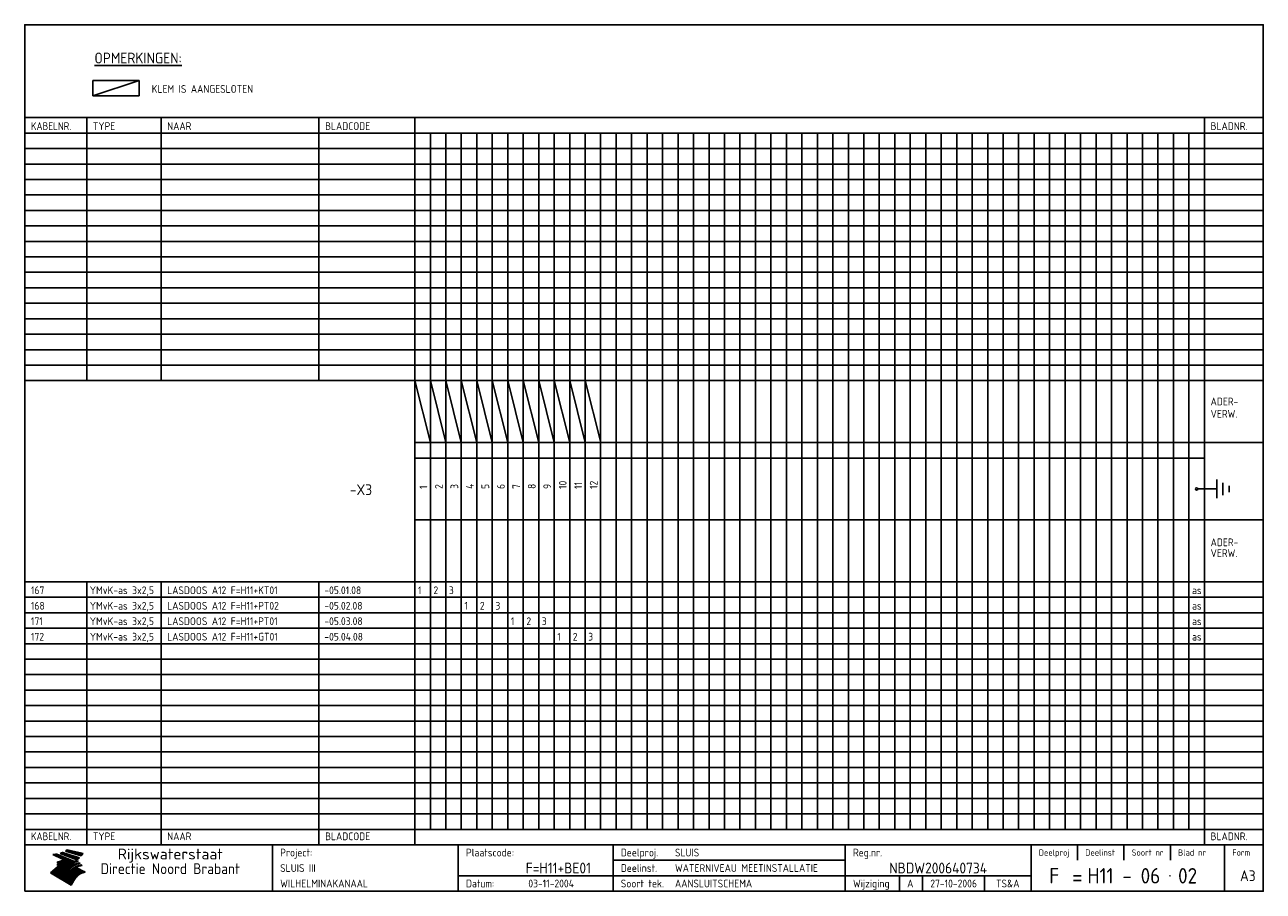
# Model space of a CAD drawing. Extents: x 10 to 410, y 10 to 290.
import ezdxf
from ezdxf.enums import TextEntityAlignment as Align

# ---------------------------------------------------------------- set-up
doc = ezdxf.new("R2010")
doc.units = 0
doc.header["$LTSCALE"] = 10
doc.header["$MEASUREMENT"] = 0
doc.layers.get('0').update_dxf_attribs({"linetype": 'CONTINUOUS'})
for name, color, linetype in [('0-25', 7, 'CONTINUOUS'), ('0-35', 2, 'CONTINUOUS'), ('0-50', 3, 'CONTINUOUS'), ('B-25', 7, 'CONTINUOUS'), ('B-35', 2, 'CONTINUOUS'), ('S-25', 7, 'CONTINUOUS'), ('S-35', 2, 'CONTINUOUS')]:
    doc.layers.add(name, color=color, linetype=linetype)
doc.styles.add('ISO', font='iso.shx')
doc.styles.get("Standard").update_dxf_attribs({"font": 'iso.shx'})

# ---------------------------------------------------------------- blocks, each defined once
blk = doc.blocks.new('KADER-A3')
at = {"layer": '0-25'}
for p, q in [((410, 35), (10, 35)), ((410, 30), (10, 30)), ((350, 25), (350, 20)), ((365, 25), (365, 20)), ((380, 25), (380, 20)), ((200, 20), (275, 20)), ((150, 15), (335, 15)), ((292.5, 15), (292.5, 10)), ((300, 15), (300, 10)), ((320, 15), (320, 10))]:
    blk.add_line(p, q, dxfattribs=at)
at = {"layer": '0-25', "color": 7}
for p, q in [((19.1, 21.89), (25.12, 19)), ((19.1, 21.89), (25.12, 19)), ((19.17, 21.86), (20.7, 21.86)), ((19.29, 21.8), (20.83, 21.8)), ((19.4, 21.75), (20.96, 21.75)), ((19.52, 21.69), (21.09, 21.69)), ((19.64, 21.63), (21.22, 21.63)), ((19.74, 21.92), (20.56, 21.92)), ((19.75, 21.58), (21.36, 21.58)), ((19.87, 21.52), (21.49, 21.52)), ((19.99, 21.47), (21.62, 21.47)), ((20.11, 21.41), (21.75, 21.41)), ((20.22, 21.35), (21.88, 21.35)), ((20.25, 21.97), (20.43, 21.97)), ((20.34, 21.3), (22.02, 21.3)), ((20.38, 21.99), (26.02, 19.59)), ((20.38, 21.99), (26.02, 19.59)), ((20.46, 21.24), (22.15, 21.24)), ((20.57, 21.18), (22.28, 21.18)), ((20.69, 21.13), (22.41, 21.13)), ((20.81, 21.07), (22.55, 21.07)), ((20.92, 21.02), (22.68, 21.02)), ((21.04, 20.96), (22.81, 20.96)), ((21.16, 20.9), (22.94, 20.9)), ((21.27, 20.85), (23.07, 20.85)), ((21.39, 20.79), (23.21, 20.79)), ((21.47, 22.25), (26.83, 20.19)), ((21.47, 22.25), (26.83, 20.19)), ((21.49, 22.25), (23.07, 22.25)), ((21.51, 20.73), (23.34, 20.73)), ((21.6, 22.2), (23.25, 22.2)), ((21.63, 20.68), (23.47, 20.68)), ((21.65, 22.31), (22.89, 22.31)), ((21.74, 20.62), (23.6, 20.62)), ((21.75, 22.14), (23.42, 22.14)), ((21.8, 22.37), (22.71, 22.37)), ((21.86, 20.57), (23.73, 20.57)), ((21.9, 22.08), (23.6, 22.08)), ((21.94, 22.42), (22.53, 22.42)), ((21.98, 20.51), (23.87, 20.51)), ((22.04, 22.03), (23.78, 22.03)), ((22.06, 22.48), (22.36, 22.48)), ((22.09, 20.45), (24, 20.45)), ((22.18, 22.53), (27.65, 20.8)), ((22.18, 22.53), (27.65, 20.8)), ((22.19, 21.97), (23.96, 21.97)), ((22.21, 20.4), (24.13, 20.4)), ((22.33, 20.34), (24.26, 20.34)), ((22.34, 21.92), (24.13, 21.92)), ((22.37, 20), (23.08, 20)), ((22.44, 20.28), (24.4, 20.28)), ((22.48, 21.86), (24.31, 21.86)), ((22.49, 20.06), (23.04, 20.06)), ((22.56, 20.23), (24.53, 20.23)), ((22.61, 20.12), (22.93, 20.12)), ((22.63, 21.8), (24.49, 21.8)), ((22.68, 20.17), (24.66, 20.17)), ((22.71, 20.17), (22.82, 20.17)), ((23.11, 20.02), (22.77, 20.2)), ((23.11, 20.02), (22.77, 20.2)), ((22.78, 21.75), (24.67, 21.75)), ((22.79, 20.12), (24.79, 20.12)), ((22.91, 20.06), (24.92, 20.06)), ((22.92, 21.69), (24.85, 21.69)), ((23.03, 20), (25.06, 20)), ((23.07, 21.63), (25.02, 21.63)), ((23.14, 22.99), (28.22, 21.46)), ((23.14, 22.99), (28.22, 21.46)), ((23.15, 22.98), (25.33, 22.98)), ((23.22, 21.58), (25.2, 21.58)), ((23.23, 23.04), (25.09, 23.04)), ((23.32, 23.1), (24.84, 23.1)), ((23.34, 22.93), (25.57, 22.93)), ((23.36, 21.52), (25.38, 21.52)), ((23.4, 23.15), (24.6, 23.15)), ((23.49, 23.21), (24.36, 23.21)), ((23.51, 21.47), (25.56, 21.47)), ((23.52, 22.87), (25.81, 22.87)), ((23.57, 23.27), (24.12, 23.27)), ((23.64, 23.32), (23.87, 23.32)), ((23.66, 21.41), (25.74, 21.41)), ((23.7, 23.36), (28.82, 22.17)), ((23.7, 23.36), (28.82, 22.17)), ((23.71, 22.82), (26.06, 22.82)), ((23.8, 21.35), (25.91, 21.35)), ((23.9, 22.76), (26.3, 22.76)), ((23.95, 21.3), (26.09, 21.3)), ((24.09, 22.7), (26.54, 22.7)), ((24.09, 21.24), (26.27, 21.24)), ((24.24, 21.18), (26.45, 21.18)), ((24.27, 22.65), (26.78, 22.65)), ((24.39, 21.13), (26.62, 21.13)), ((24.46, 22.59), (27.03, 22.59)), ((24.53, 21.07), (26.8, 21.07)), ((24.65, 22.53), (27.27, 22.53)), ((24.68, 21.02), (26.98, 21.02)), ((24.83, 20.96), (27.16, 20.96)), ((24.84, 22.48), (27.51, 22.48)), ((24.97, 20.9), (27.34, 20.9)), ((25.02, 22.42), (27.75, 22.42)), ((25.12, 20.85), (27.51, 20.85)), ((25.21, 22.37), (28, 22.37)), ((25.27, 20.79), (27.63, 20.79)), ((25.4, 22.31), (28.24, 22.31)), ((25.41, 20.73), (27.57, 20.73)), ((25.56, 20.68), (27.51, 20.68)), ((25.58, 22.25), (28.48, 22.25)), ((25.71, 20.62), (27.44, 20.62)), ((25.77, 22.2), (28.72, 22.2)), ((25.85, 20.57), (27.37, 20.57)), ((25.96, 22.14), (28.79, 22.14)), ((26, 20.51), (27.29, 20.51)), ((26.15, 22.08), (28.75, 22.08)), ((26.15, 20.45), (27.22, 20.45)), ((26.29, 20.4), (27.14, 20.4)), ((26.33, 22.03), (28.71, 22.03)), ((26.44, 20.34), (27.06, 20.34)), ((26.52, 21.97), (28.66, 21.97)), ((26.59, 20.28), (26.97, 20.28)), ((26.71, 21.92), (28.62, 21.92)), ((26.73, 20.23), (26.89, 20.23)), ((26.9, 21.86), (28.57, 21.86)), ((27.08, 21.8), (28.52, 21.8)), ((27.27, 21.75), (28.48, 21.75)), ((27.46, 21.69), (28.43, 21.69)), ((27.65, 21.63), (28.38, 21.63)), ((27.83, 21.58), (28.33, 21.58)), ((28.02, 21.52), (28.28, 21.52)), ((28.21, 21.47), (28.22, 21.47)), ((20.58, 17.88), (18.3, 16)), ((20.58, 17.88), (18.3, 16)), ((24.94, 11.97), (18.3, 16)), ((24.94, 11.97), (18.3, 16)), ((18.31, 16.01), (20.96, 16.01)), ((18.38, 16.07), (21.46, 16.07)), ((18.45, 16.12), (21.88, 16.12)), ((18.52, 16.18), (22.15, 16.18)), ((18.59, 16.23), (22.38, 16.23)), ((18.65, 16.29), (22.58, 16.29)), ((18.72, 16.35), (22.75, 16.35)), ((18.79, 16.4), (22.91, 16.4)), ((18.86, 16.46), (20.6, 16.46)), ((18.93, 16.52), (20.6, 16.52)), ((18.99, 16.57), (20.6, 16.57)), ((19.06, 16.63), (20.6, 16.63)), ((19.13, 16.68), (20.6, 16.68)), ((19.2, 16.74), (20.6, 16.74)), ((19.27, 16.8), (20.6, 16.8)), ((19.33, 16.85), (21.07, 16.85)), ((19.4, 16.91), (21.55, 16.91)), ((19.47, 16.97), (21.88, 16.97)), ((19.54, 17.02), (22.13, 17.02)), ((19.61, 17.08), (22.34, 17.08)), ((19.67, 17.13), (20.6, 17.13)), ((19.74, 17.19), (20.6, 17.19)), ((19.81, 17.25), (20.6, 17.25)), ((19.88, 17.3), (20.6, 17.3)), ((19.95, 17.36), (20.6, 17.36)), ((20.01, 17.42), (20.6, 17.42)), ((20.08, 17.47), (20.93, 17.47)), ((20.15, 17.53), (21.26, 17.53)), ((20.22, 17.58), (21.51, 17.58)), ((20.29, 17.64), (21.72, 17.64)), ((20.35, 17.7), (21.9, 17.7)), ((20.42, 17.75), (22.07, 17.75)), ((20.49, 17.81), (22.22, 17.81)), ((20.56, 17.87), (22.36, 17.87)), ((20.6, 19.11), (20.58, 19.51)), ((20.6, 19.11), (20.58, 19.51)), ((20.58, 19.5), (22.09, 19.5)), ((20.58, 19.44), (21.95, 19.44)), ((20.59, 19.38), (21.79, 19.38)), ((20.59, 19.33), (21.62, 19.33)), ((20.59, 19.27), (21.42, 19.27)), ((20.6, 19.22), (21.2, 19.22)), ((20.6, 19.16), (20.93, 19.16)), ((20.6, 19.11), (20.69, 19.12)), ((20.6, 19.11), (20.69, 19.12)), ((20.6, 18.79), (20.77, 18.81)), ((20.6, 18.79), (20.77, 18.81)), ((20.6, 18.29), (20.6, 18.79)), ((20.6, 18.29), (20.6, 18.79)), ((20.6, 18.77), (22.46, 18.77)), ((20.6, 18.71), (22.33, 18.71)), ((20.6, 18.65), (22.19, 18.65)), ((20.6, 18.6), (22.04, 18.6)), ((20.6, 18.54), (21.87, 18.54)), ((20.6, 18.48), (21.68, 18.48)), ((20.6, 18.43), (21.46, 18.43)), ((20.6, 18.37), (21.21, 18.37)), ((20.6, 18.29), (20.88, 18.32)), ((20.6, 18.29), (20.88, 18.32)), ((20.6, 18.32), (20.87, 18.32)), ((20.6, 17.88), (20.86, 17.91)), ((20.6, 17.88), (20.86, 17.91)), ((20.6, 17.43), (20.97, 17.48)), ((20.6, 17.43), (20.97, 17.48)), ((20.6, 17.43), (20.6, 17.09)), ((20.6, 17.43), (20.6, 17.09)), ((20.6, 17.09), (21.26, 17.16)), ((20.6, 17.09), (21.26, 17.16)), ((20.6, 16.8), (21.37, 16.89)), ((20.6, 16.8), (21.37, 16.89)), ((20.6, 16.8), (20.6, 16.45)), ((20.6, 16.8), (20.6, 16.45)), ((20.6, 16.45), (21.56, 16.56)), ((20.6, 16.45), (21.56, 16.56)), ((20.6, 15.97), (21.67, 16.09)), ((20.6, 15.97), (21.67, 16.09)), ((20.7, 16.46), (23.06, 16.46)), ((20.9, 19.55), (22.23, 19.55)), ((20.9, 18.82), (22.59, 18.82)), ((20.98, 17.92), (22.5, 17.92)), ((21.02, 17.13), (22.53, 17.13)), ((21.19, 19.61), (22.35, 19.61)), ((21.2, 16.52), (23.2, 16.52)), ((21.32, 18.88), (22.71, 18.88)), ((21.32, 17.98), (22.62, 17.98)), ((21.42, 19.67), (22.47, 19.67)), ((21.47, 17.19), (22.7, 17.19)), ((21.59, 18.03), (22.74, 18.03)), ((21.61, 18.93), (22.82, 18.93)), ((21.62, 19.72), (22.59, 19.72)), ((21.72, 16.57), (23.32, 16.57)), ((21.77, 17.25), (22.85, 17.25)), ((21.8, 19.78), (22.69, 19.78)), ((21.8, 18.09), (22.85, 18.09)), ((21.84, 18.99), (22.92, 18.99)), ((21.96, 19.83), (22.79, 19.83)), ((21.99, 18.15), (22.95, 18.15)), ((22.01, 17.3), (22.99, 17.3)), ((22.03, 19.05), (23.03, 19.05)), ((22.1, 16.63), (23.44, 16.63)), ((22.11, 19.89), (22.89, 19.89)), ((22.16, 18.2), (23.05, 18.2)), ((22.21, 19.1), (23.12, 19.1)), ((22.21, 17.36), (23.12, 17.36)), ((22.24, 19.95), (22.99, 19.95)), ((22.31, 18.26), (23.15, 18.26)), ((22.36, 19.16), (23.22, 19.16)), ((22.38, 16.68), (23.56, 16.68)), ((22.39, 17.42), (23.24, 17.42)), ((22.45, 18.32), (23.24, 18.32)), ((22.51, 19.22), (23.3, 19.22)), ((22.56, 17.47), (23.36, 17.47)), ((22.59, 18.37), (23.33, 18.37)), ((22.6, 16.74), (23.66, 16.74)), ((22.64, 19.27), (23.39, 19.27)), ((22.71, 18.43), (23.42, 18.43)), ((22.71, 17.53), (23.47, 17.53)), ((22.77, 19.33), (23.47, 19.33)), ((22.79, 16.8), (23.77, 16.8)), ((22.83, 18.48), (23.5, 18.48)), ((22.84, 17.58), (23.57, 17.58)), ((22.89, 19.38), (23.55, 19.38)), ((22.94, 18.54), (23.58, 18.54)), ((22.96, 16.85), (23.86, 16.85)), ((22.97, 17.64), (23.67, 17.64)), ((23, 19.44), (23.63, 19.44)), ((23.04, 18.6), (23.66, 18.6)), ((23.1, 19.5), (23.72, 19.5)), ((23.1, 17.7), (23.77, 17.7)), ((23.12, 16.91), (23.96, 16.91)), ((23.14, 18.65), (23.74, 18.65)), ((23.15, 19.95), (25.19, 19.95)), ((23.21, 19.55), (23.8, 19.55)), ((23.21, 17.75), (23.86, 17.75)), ((23.21, 16.01), (28.9, 16.01)), ((23.24, 18.71), (23.82, 18.71)), ((23.26, 19.89), (25.32, 19.89)), ((23.26, 16.97), (24.05, 16.97)), ((23.3, 19.61), (23.88, 19.61)), ((23.32, 17.81), (23.95, 17.81)), ((23.33, 18.77), (23.91, 18.77)), ((23.37, 16.07), (29.08, 16.07)), ((23.38, 19.83), (25.45, 19.83)), ((23.39, 19.67), (23.81, 19.67)), ((23.39, 17.02), (24.14, 17.02)), ((23.42, 18.82), (23.99, 18.82)), ((23.42, 17.87), (24.03, 17.87)), ((23.45, 19.7), (23.58, 19.79)), ((23.45, 19.7), (23.58, 19.79)), ((23.48, 19.72), (23.7, 19.72)), ((23.5, 19.78), (25.58, 19.78)), ((23.51, 18.88), (24.07, 18.88)), ((23.51, 16.12), (29.27, 16.12)), ((23.52, 17.92), (24.11, 17.92)), ((23.52, 17.08), (24.22, 17.08)), ((23.54, 18.9), (24.3, 19.42)), ((23.54, 18.9), (24.3, 19.42)), ((23.56, 19.78), (23.59, 19.78)), ((23.56, 19.39), (23.9, 19.62)), ((23.56, 19.39), (23.9, 19.62)), ((23.58, 19.79), (23.9, 19.62)), ((23.58, 19.79), (23.9, 19.62)), ((23.59, 18.93), (24.15, 18.93)), ((23.61, 19.72), (25.72, 19.72)), ((23.62, 17.98), (24.2, 17.98)), ((23.63, 17.13), (24.3, 17.13)), ((23.65, 18.59), (24.62, 19.25)), ((23.65, 18.59), (24.62, 19.25)), ((29.41, 16.17), (23.65, 16.17)), ((23.67, 18.99), (24.23, 18.99)), ((23.71, 18.03), (24.28, 18.03)), ((23.73, 19.67), (25.85, 19.67)), ((23.75, 19.05), (24.32, 19.05)), ((23.75, 17.19), (24.38, 17.19)), ((23.77, 16.23), (29.47, 16.23)), ((23.79, 18.09), (24.36, 18.09)), ((23.83, 19.1), (24.4, 19.1)), ((23.85, 19.61), (25.98, 19.61)), ((23.85, 17.25), (24.46, 17.25)), ((23.88, 18.15), (24.44, 18.15)), ((23.89, 16.29), (29.36, 16.29)), ((23.92, 19.16), (24.48, 19.16)), ((23.94, 18.19), (25.23, 19.07)), ((23.94, 18.19), (25.23, 19.07)), ((23.95, 17.3), (24.55, 17.3)), ((23.96, 19.55), (25.96, 19.55)), ((23.96, 18.2), (24.53, 18.2)), ((24, 19.22), (24.56, 19.22)), ((24, 16.35), (29.24, 16.35)), ((24.04, 18.26), (24.61, 18.26)), ((24.05, 17.36), (24.63, 17.36)), ((24.06, 17.88), (25.34, 18.76)), ((24.06, 17.88), (25.34, 18.76)), ((24.08, 19.5), (25.88, 19.5)), ((24.08, 19.27), (24.58, 19.27)), ((24.11, 16.4), (29.13, 16.4)), ((24.13, 18.32), (24.69, 18.32)), ((24.14, 17.42), (24.71, 17.42)), ((24.16, 19.33), (24.47, 19.33)), ((24.2, 19.44), (25.79, 19.44)), ((24.21, 18.37), (24.77, 18.37)), ((24.21, 16.46), (29.02, 16.46)), ((24.23, 17.47), (24.79, 17.47)), ((24.24, 17.48), (25.52, 18.36)), ((24.24, 17.48), (25.52, 18.36)), ((24.25, 19.38), (24.36, 19.38)), ((24.29, 18.43), (24.85, 18.43)), ((24.3, 19.42), (24.62, 19.25)), ((24.3, 19.42), (24.62, 19.25)), ((24.31, 19.38), (25.71, 19.38)), ((24.31, 17.53), (24.87, 17.53)), ((24.31, 16.52), (28.91, 16.52)), ((24.35, 17.17), (25.64, 18.05)), ((24.35, 17.17), (25.64, 18.05)), ((24.37, 18.48), (24.94, 18.48)), ((24.39, 17.58), (24.96, 17.58)), ((24.4, 16.57), (28.79, 16.57)), ((24.43, 19.33), (25.62, 19.33)), ((24.45, 18.54), (25.02, 18.54)), ((24.47, 17.64), (25.04, 17.64)), ((24.49, 16.63), (28.68, 16.63)), ((24.54, 18.6), (25.1, 18.6)), ((24.55, 19.27), (25.54, 19.27)), ((24.56, 17.7), (25.12, 17.7)), ((24.57, 16.68), (28.57, 16.68)), ((24.62, 18.65), (25.18, 18.65)), ((24.63, 16.72), (25.91, 17.6)), ((24.63, 16.72), (25.91, 17.6)), ((24.64, 17.75), (25.2, 17.75)), ((24.66, 16.74), (28.45, 16.74)), ((24.67, 19.22), (25.45, 19.22)), ((24.7, 18.71), (25.27, 18.71)), ((24.72, 17.81), (25.29, 17.81)), ((24.74, 16.8), (28.34, 16.8)), ((24.78, 19.16), (25.37, 19.16)), ((24.78, 18.77), (25.34, 18.77)), ((24.8, 17.87), (25.37, 17.87)), ((24.82, 16.85), (28.23, 16.85)), ((24.87, 18.82), (25.4, 18.82)), ((24.89, 17.92), (25.45, 17.92)), ((24.9, 19.1), (25.28, 19.1)), ((24.9, 16.91), (28.11, 16.91)), ((24.95, 18.88), (25.45, 18.88)), ((24.97, 17.98), (25.53, 17.98)), ((24.99, 16.97), (28, 16.97)), ((25.02, 19.05), (25.2, 19.05)), ((25.03, 18.93), (25.51, 18.93)), ((25.05, 18.03), (25.61, 18.03)), ((25.07, 17.02), (27.89, 17.02)), ((25.11, 18.99), (25.57, 18.99)), ((26.02, 19.59), (25.12, 19)), ((26.02, 19.59), (25.12, 19)), ((25.13, 18.09), (25.68, 18.09)), ((25.15, 17.08), (27.77, 17.08)), ((25.19, 19.05), (25.63, 19.05)), ((25.21, 18.15), (25.75, 18.15)), ((25.23, 17.13), (27.66, 17.13)), ((25.26, 19.1), (25.7, 19.1)), ((25.3, 18.2), (25.82, 18.2)), ((25.31, 17.19), (27.55, 17.19)), ((25.33, 19.16), (25.77, 19.16)), ((25.38, 18.26), (25.89, 18.26)), ((25.39, 19.22), (25.85, 19.22)), ((25.4, 17.25), (27.43, 17.25)), ((25.46, 18.32), (25.97, 18.32)), ((25.47, 19.27), (25.93, 19.27)), ((25.48, 17.3), (27.32, 17.3)), ((25.54, 19.33), (26.03, 19.33)), ((25.54, 18.37), (26.06, 18.37)), ((25.56, 17.36), (27.21, 17.36)), ((25.62, 18.43), (26.14, 18.43)), ((25.63, 19.38), (26.13, 19.38)), ((25.64, 17.42), (27.1, 17.42)), ((25.7, 18.48), (26.24, 18.48)), ((25.72, 19.44), (26.24, 19.44)), ((25.73, 17.47), (26.98, 17.47)), ((25.79, 18.54), (26.34, 18.54)), ((25.81, 17.53), (26.87, 17.53)), ((25.82, 19.5), (26.36, 19.5)), ((25.89, 18.6), (26.46, 18.6)), ((25.89, 17.58), (26.76, 17.58)), ((25.93, 19.55), (26.53, 19.55)), ((25.96, 17.64), (26.64, 17.64)), ((25.99, 18.65), (26.58, 18.65)), ((26.04, 17.7), (26.59, 17.7)), ((26.06, 19.61), (26.85, 19.61)), ((26.1, 18.71), (26.72, 18.71)), ((26.12, 17.75), (26.67, 17.75)), ((26.2, 17.81), (26.76, 17.81)), ((26.21, 19.67), (27.23, 19.67)), ((26.23, 18.77), (26.89, 18.77)), ((26.29, 17.87), (26.86, 17.87)), ((26.37, 18.82), (27.09, 18.82)), ((26.39, 17.92), (26.97, 17.92)), ((26.44, 19.72), (27.18, 19.72)), ((26.49, 17.98), (27.09, 17.98)), ((26.53, 18.88), (27.34, 18.88)), ((26.56, 17.68), (29.54, 16.2)), ((26.56, 17.68), (29.54, 16.2)), ((26.6, 18.03), (27.22, 18.03)), ((26.72, 18.09), (27.38, 18.09)), ((26.73, 18.93), (27.66, 18.93)), ((26.85, 18.15), (27.56, 18.15)), ((26.99, 18.99), (27.9, 18.99)), ((27, 18.2), (27.8, 18.2)), ((27.13, 19.78), (27.25, 19.64)), ((27.13, 19.78), (27.25, 19.64)), ((27.18, 18.26), (28.13, 18.26)), ((27.26, 19.05), (27.84, 19.05)), ((27.39, 18.32), (28.47, 18.32)), ((27.7, 18.37), (28.49, 18.37)), ((27.78, 19.1), (27.93, 18.96)), ((27.78, 19.1), (27.93, 18.96)), ((28, 18.43), (28.44, 18.43)), ((28.29, 15.83), (29.54, 16.2)), ((28.29, 15.83), (29.54, 16.2)), ((28.39, 18.48), (28.54, 18.32)), ((28.39, 18.48), (28.54, 18.32)), ((29.54, 16.2), (29.45, 16.17)), ((29.54, 16.2), (29.45, 16.17)), ((29.46, 16.18), (29.47, 16.18)), ((18.38, 15.95), (20.6, 15.95)), ((18.47, 15.9), (20.6, 15.9)), ((18.57, 15.84), (20.6, 15.84)), ((18.66, 15.78), (20.6, 15.78)), ((18.75, 15.73), (20.6, 15.73)), ((18.85, 15.67), (20.6, 15.67)), ((18.94, 15.62), (20.6, 15.62)), ((19.03, 15.56), (27.83, 15.56)), ((19.12, 15.5), (27.75, 15.5)), ((19.22, 15.45), (27.66, 15.45)), ((19.31, 15.39), (27.58, 15.39)), ((19.4, 15.33), (27.5, 15.33)), ((19.49, 15.28), (27.43, 15.28)), ((19.59, 15.22), (27.36, 15.22)), ((19.68, 15.17), (27.29, 15.17)), ((19.77, 15.11), (27.22, 15.11)), ((19.86, 15.05), (27.15, 15.05)), ((19.96, 15), (27.09, 15)), ((20.05, 14.94), (27.02, 14.94)), ((20.14, 14.88), (26.96, 14.88)), ((20.24, 14.83), (26.9, 14.83)), ((20.33, 14.77), (26.84, 14.77)), ((20.42, 14.72), (26.79, 14.72)), ((20.51, 14.66), (26.73, 14.66)), ((20.6, 15.97), (20.6, 15.58)), ((20.6, 15.97), (20.6, 15.58)), ((20.6, 15.58), (21.95, 15.73)), ((20.6, 15.58), (21.95, 15.73)), ((20.61, 14.6), (26.68, 14.6)), ((20.7, 14.55), (26.62, 14.55)), ((20.79, 14.49), (26.57, 14.49)), ((20.88, 14.43), (26.52, 14.43)), ((20.94, 15.62), (27.92, 15.62)), ((20.98, 14.38), (26.47, 14.38)), ((21.07, 14.32), (26.42, 14.32)), ((21.16, 14.27), (26.38, 14.27)), ((21.25, 14.21), (26.33, 14.21)), ((21.35, 14.15), (26.29, 14.15)), ((21.44, 14.1), (26.24, 14.1)), ((21.45, 15.67), (28.01, 15.67)), ((21.53, 14.04), (26.2, 14.04)), ((21.63, 13.98), (26.16, 13.98)), ((21.72, 13.93), (26.12, 13.93)), ((21.81, 13.87), (26.08, 13.87)), ((21.9, 13.82), (26.04, 13.82)), ((21.96, 15.73), (28.11, 15.73)), ((22, 13.76), (26, 13.76)), ((22.09, 13.7), (25.96, 13.7)), ((22.18, 13.65), (25.93, 13.65)), ((22.27, 13.59), (25.89, 13.59)), ((22.34, 15.78), (28.21, 15.78)), ((22.37, 13.53), (25.86, 13.53)), ((22.46, 13.48), (25.82, 13.48)), ((22.55, 13.42), (25.79, 13.42)), ((22.62, 15.84), (28.33, 15.84)), ((22.65, 13.37), (25.76, 13.37)), ((22.74, 13.31), (25.73, 13.31)), ((22.83, 13.25), (25.69, 13.25)), ((22.84, 15.9), (28.52, 15.9)), ((22.92, 13.2), (25.66, 13.2)), ((23.02, 13.14), (25.63, 13.14)), ((23.04, 15.95), (28.71, 15.95)), ((23.11, 13.08), (25.59, 13.08)), ((23.2, 13.03), (25.56, 13.03)), ((23.29, 12.97), (25.53, 12.97)), ((23.39, 12.92), (25.5, 12.92)), ((23.48, 12.86), (25.46, 12.86)), ((23.57, 12.8), (25.43, 12.8)), ((23.66, 12.75), (25.4, 12.75)), ((23.76, 12.69), (25.36, 12.69)), ((23.85, 12.63), (25.33, 12.63)), ((23.94, 12.58), (25.3, 12.58)), ((24.04, 12.52), (25.26, 12.52)), ((24.13, 12.47), (25.23, 12.47)), ((24.22, 12.41), (25.2, 12.41)), ((24.31, 12.35), (25.17, 12.35)), ((24.41, 12.3), (25.13, 12.3)), ((24.5, 12.24), (25.1, 12.24)), ((24.59, 12.18), (25.07, 12.18)), ((24.68, 12.13), (25.03, 12.13)), ((24.78, 12.07), (25, 12.07)), ((24.87, 12.02), (24.97, 12.02)), ((24.94, 11.97), (25.81, 13.45)), ((24.94, 11.97), (25.81, 13.45))]:
    blk.add_line(p, q, dxfattribs=at)
for centre, radius, start, end in [((19.15, 29.7), 7.8, 269.6055, 279.0886), ((19.15, 29.7), 7.8, 269.6055, 279.0886), ((19.93, 25.38), 5.91, 276.3402, 298.7463), ((19.93, 25.38), 5.91, 276.3402, 298.7463), ((19.84, 25.09), 6.03, 278.129, 302.868), ((19.84, 25.09), 6.03, 278.129, 302.868), ((19.84, 27.26), 5.27, 288.0217, 296.3084), ((19.84, 27.26), 5.27, 288.0217, 296.3084), ((20.49, 27.56), 5.28, 300.0654, 307.393), ((20.49, 27.56), 5.28, 300.0654, 307.393), ((24.11, 24.7), 5.26, 301.1147, 312.2814), ((24.11, 24.7), 5.26, 301.1147, 312.2814), ((21.95, 27.32), 8.59, 316.9248, 323.1399), ((21.95, 27.32), 8.59, 316.9248, 323.1399), ((20.21, 23.78), 5.91, 273.6149, 304.3803), ((20.21, 23.78), 5.91, 273.6149, 304.3803), ((20.35, 24.56), 5.76, 274.164, 302.5474), ((20.35, 24.56), 5.76, 274.164, 302.5474), ((20.05, 24.28), 6.02, 277.9472, 305.7139), ((20.05, 24.28), 6.02, 277.9472, 305.7139), ((20.04, 23.49), 6.09, 278.8115, 306.4242), ((20.04, 23.49), 6.09, 278.8115, 306.4242), ((20.53, 23.07), 5.96, 277.0519, 304.973), ((20.53, 23.07), 5.96, 277.0519, 304.973), ((20.72, 22.76), 5.91, 276.3402, 304.3803), ((20.72, 22.76), 5.91, 276.3402, 304.3803), ((21.06, 22.34), 5.81, 274.9043, 303.1745), ((21.06, 22.34), 5.81, 274.9043, 303.1745), ((20.82, 22.06), 6.04, 278.1111, 305.8489), ((20.82, 22.06), 6.04, 278.1111, 305.8489), ((21.3, 21.6), 5.91, 276.3402, 304.3803), ((21.3, 21.6), 5.91, 276.3402, 304.3803), ((27.05, 17.17), 2.63, 107.4286, 133.7799), ((27.05, 17.17), 2.63, 107.4286, 133.7799), ((27.45, 16.91), 2.81, 110.4143, 138.7411), ((27.45, 16.91), 2.81, 110.4143, 138.7411), ((27.57, 15.64), 3.4, 98.1566, 126.9045), ((27.57, 15.64), 3.4, 98.1566, 126.9045), ((27.91, 15.54), 3.39, 100.5835, 132.088), ((27.91, 15.54), 3.39, 100.5835, 132.088), ((28.21, 14.74), 3.67, 95.7581, 128.7216), ((28.21, 14.74), 3.67, 95.7581, 128.7216), ((27.01, 16.84), 2.93, 87.7348, 104.8316), ((27.01, 16.84), 2.93, 87.7348, 104.8316), ((27.37, 15.71), 3.93, 91.7838, 103.2817), ((27.37, 15.71), 3.93, 91.7838, 103.2817), ((28.4, 15.05), 3.21, 96.3886, 125.0052), ((28.4, 15.05), 3.21, 96.3886, 125.0052), ((27.82, 16.31), 2.8, 90.634, 105.1984), ((27.82, 16.31), 2.8, 90.634, 105.1984), ((28.19, 15.04), 3.93, 93.8342, 103.2817), ((28.19, 15.04), 3.93, 93.8342, 103.2817), ((28.58, 15.69), 2.8, 93.8141, 105.1984), ((28.58, 15.69), 2.8, 93.8141, 105.1984), ((28.95, 14.41), 3.93, 96.0135, 103.2817), ((28.95, 14.41), 3.93, 96.0135, 103.2817), ((31.24, 10.26), 6.3, 117.9568, 149.6251), ((31.24, 10.26), 6.3, 117.9568, 149.6251)]:
    blk.add_arc(centre, radius, start, end, dxfattribs=at)
at = {"layer": '0-35'}
for p, q in [((90, 25), (90, 10)), ((150, 25), (150, 10)), ((200, 25), (200, 10)), ((275, 25), (275, 10)), ((335, 25), (335, 10)), ((397.5, 25), (397.5, 10))]:
    blk.add_line(p, q, dxfattribs=at)
at = {"layer": '0-50'}
for p, q in [((10, 25), (410, 25)), ((348.75, 15), (351.25, 15)), ((348.75, 13.5), (351.25, 13.5))]:
    blk.add_line(p, q, dxfattribs=at)
blk.add_lwpolyline([(10, 10), (410, 10), (410, 290), (10, 290)], close=True, dxfattribs=at)
at = {"layer": '0-50', "const_width": 0.25}
blk.add_lwpolyline([(379.75, 15, 1), (380, 15, 1)], format="xyb", close=True, dxfattribs=at)
at = {"layer": '0-25', "style": 'ISO'}
for s, height, p in [('Project:', 2.5, (92.5, 22.5)), ('Plaatscode:', 2.5, (152.5, 22.5)), ('Deelproj.', 2.5, (202.5, 22.5)), ('Reg.nr.', 2.5, (277.5, 22.5)), ('Deelproj', 2, (337.5, 22.5)), ('Deelinst', 2, (352.5, 22.5)), ('Soort nr', 2, (367.5, 22.5)), ('Blad nr', 2, (382.5, 22.5)), ('Form', 2, (400, 22.5)), ('Deelinst.', 2.5, (202.5, 17.5)), ('Datum:', 2.5, (152.5, 12.5)), ('Soort tek.', 2.5, (202.5, 12.5)), ('Wijziging', 2.5, (277.5, 12.5))]:
    blk.add_text(s, height=height, dxfattribs=at).set_placement(p, align=Align.MIDDLE_LEFT)
for tag, p in [('N', (220, 22.5)), ('B', (92.5, 17.5)), ('P', (220, 17.5)), ('C', (92.5, 12.5)), ('U', (220, 12.5)), ('REV', (295, 12.5))]:
    blk.add_attdef(tag, text='', height=2.5, dxfattribs=at).set_placement(p, align=Align.MIDDLE_LEFT)
for tag, p in [('W', (180, 12.5)), ('Z', (310, 12.5)), ('Y', (327.5, 12.5))]:
    blk.add_attdef(tag, text='', height=2.5, dxfattribs=at).set_placement(p, align=Align.MIDDLE)
at = {"layer": '0-35', "style": 'ISO', "width": 1.00614}
blk.add_text('Rijkswaterstaat', height=3.5, dxfattribs=at).set_placement((40, 20.28), (74, 20.28), align=Align.FIT)
at = {"layer": '0-35', "color": 2, "style": 'ISO', "width": 0.948867}
blk.add_text('Directie Noord Brabant', height=3.5, dxfattribs=at).set_placement((34.5, 15.53), (79.5, 15.53), align=Align.FIT)
at = {"layer": '0-35', "style": 'ISO'}
for tag, p in [('X', (178.5, 17.5)), ('FORM', (402.5, 15))]:
    blk.add_attdef(tag, text='', height=3.5, dxfattribs=at).set_placement(p, align=Align.MIDDLE_LEFT)
blk.add_attdef('RNR', text='', height=3.5, dxfattribs=at).set_placement((305, 17.5), align=Align.MIDDLE)
at = {"layer": '0-50', "style": 'ISO'}
for tag, p in [('M', (342.5, 15)), ('O', (365, 15))]:
    blk.add_attdef(tag, text='', height=5, dxfattribs=at).set_placement(p, align=Align.MIDDLE)
blk.add_attdef('Q', text='', height=5, dxfattribs=at).set_placement((382.5, 15), align=Align.MIDDLE_LEFT)

msp = doc.modelspace()

# ---------------------------------------------------------------- linework, layer by layer
msp.add_line((136, 150), (391, 150))
at = {"layer": '0-25'}
for p, q in [((141, 155), (136, 175)), ((146, 155), (141, 175)), ((151, 155), (146, 175)), ((156, 155), (151, 175)), ((161, 155), (156, 175)), ((166, 155), (161, 175)), ((171, 155), (166, 175)), ((176, 155), (171, 175)), ((181.03, 155), (176.03, 175)), ((186.03, 155), (181.03, 175)), ((191.03, 155), (186.03, 175)), ((196.03, 155), (191.03, 175))]:
    msp.add_line(p, q, dxfattribs=at)
at = {"layer": 'S-25'}
for p, q in [((32, 272), (32, 267)), ((47, 272), (32, 272)), ((32, 267), (47, 272)), ((47, 267), (47, 272)), ((32, 267), (47, 267)), ((10, 260), (410, 260)), ((10, 255), (410, 255)), ((141, 255), (141, 175)), ((146, 255), (146, 175)), ((151, 255), (151, 175)), ((156, 255), (156, 175)), ((161, 255), (161, 30)), ((166, 255), (166, 175)), ((171, 255), (171, 175)), ((176, 255), (176, 175)), ((181, 255), (181, 175)), ((186, 255), (186, 30)), ((191, 255), (191, 175)), ((196, 255), (196, 175)), ((201, 255), (201, 175)), ((206, 255), (206, 175)), ((211, 255), (211, 30)), ((216, 255), (216, 175)), ((221, 255), (221, 175)), ((226, 255), (226, 175)), ((231, 255), (231, 175)), ((236, 255), (236, 30)), ((241, 255), (241, 175)), ((246, 255), (246, 175)), ((251, 255), (251, 175)), ((256, 255), (256, 175)), ((261, 255), (261, 30)), ((266, 255), (266, 175)), ((271, 255), (271, 175)), ((276, 255), (276, 175)), ((281, 255), (281, 175)), ((286, 255), (286, 30)), ((291, 255), (291, 175)), ((296, 255), (296, 175)), ((301, 255), (301, 175)), ((306, 255), (306, 175)), ((311, 255), (311, 30)), ((316, 255), (316, 175)), ((321, 255), (321, 175)), ((326, 255), (326, 175)), ((331, 255), (331, 175)), ((336, 255), (336, 30)), ((341, 255), (341, 175)), ((346, 255), (346, 175)), ((351, 255), (351, 175)), ((356, 255), (356, 175)), ((361, 255), (361, 30)), ((366, 255), (366, 175)), ((371, 255), (371, 175)), ((376, 255), (376, 175)), ((381, 255), (381, 175)), ((386, 255), (386, 30)), ((10, 250), (410, 250)), ((10, 245), (410, 245)), ((10, 240), (410, 240)), ((10, 235), (410, 235)), ((10, 230), (410, 230)), ((10, 225), (410, 225)), ((10, 220), (410, 220)), ((10, 215), (410, 215)), ((10, 210), (410, 210)), ((10, 205), (410, 205)), ((10, 200), (410, 200)), ((10, 195), (410, 195)), ((10, 190), (410, 190)), ((10, 185), (410, 185)), ((10, 180), (410, 180)), ((10, 175), (410, 175)), ((141, 175), (141, 110)), ((146, 175), (146, 110)), ((151, 175), (151, 110)), ((156, 175), (156, 110)), ((166, 175), (166, 110)), ((171, 175), (171, 110)), ((176, 175), (176, 110)), ((181, 175), (181, 110)), ((191, 175), (191, 110)), ((196, 175), (196, 110)), ((201, 175), (201, 110)), ((206, 175), (206, 110)), ((216, 175), (216, 110)), ((221, 175), (221, 110)), ((226, 175), (226, 110)), ((231, 175), (231, 110)), ((241, 175), (241, 110)), ((246, 175), (246, 110)), ((251, 175), (251, 110)), ((256, 175), (256, 110)), ((266, 175), (266, 110)), ((271, 175), (271, 110)), ((276, 175), (276, 110)), ((281, 175), (281, 110)), ((291, 175), (291, 110)), ((296, 175), (296, 110)), ((301, 175), (301, 110)), ((306, 175), (306, 110)), ((316, 175), (316, 110)), ((321, 175), (321, 110)), ((326, 175), (326, 110)), ((331, 175), (331, 110)), ((341, 175), (341, 110)), ((346, 175), (346, 110)), ((351, 175), (351, 110)), ((356, 175), (356, 110)), ((366, 175), (366, 110)), ((371, 175), (371, 110)), ((376, 175), (376, 110)), ((381, 175), (381, 110)), ((389, 140), (395, 140)), ((395, 143), (395, 137)), ((397, 142), (397, 138)), ((399, 141), (399, 139)), ((10, 110), (410, 110)), ((141, 110), (141, 30)), ((146, 110), (146, 30)), ((151, 110), (151, 30)), ((156, 110), (156, 30)), ((166, 110), (166, 30)), ((171, 110), (171, 30)), ((176, 110), (176, 30)), ((181, 110), (181, 30)), ((191, 110), (191, 30)), ((196, 110), (196, 30)), ((201, 110), (201, 30)), ((206, 110), (206, 30)), ((216, 110), (216, 30)), ((221, 110), (221, 30)), ((226, 110), (226, 30)), ((231, 110), (231, 30)), ((241, 110), (241, 30)), ((246, 110), (246, 30)), ((251, 110), (251, 30)), ((256, 110), (256, 30)), ((266, 110), (266, 30)), ((271, 110), (271, 30)), ((276, 110), (276, 30)), ((281, 110), (281, 30)), ((291, 110), (291, 30)), ((296, 110), (296, 30)), ((301, 110), (301, 30)), ((306, 110), (306, 30)), ((316, 110), (316, 30)), ((321, 110), (321, 30)), ((326, 110), (326, 30)), ((331, 110), (331, 30)), ((341, 110), (341, 30)), ((346, 110), (346, 30)), ((351, 110), (351, 30)), ((356, 110), (356, 30)), ((366, 110), (366, 30)), ((371, 110), (371, 30)), ((376, 110), (376, 30)), ((381, 110), (381, 30)), ((10, 105), (410, 105)), ((10, 100), (410, 100)), ((10, 95), (410, 95)), ((10, 90), (410, 90)), ((10, 85), (410, 85)), ((10, 80), (410, 80)), ((10, 75), (410, 75)), ((10, 70), (410, 70)), ((10, 65), (410, 65)), ((10, 60), (410, 60)), ((10, 55), (410, 55)), ((10, 50), (410, 50)), ((10, 45), (410, 45)), ((10, 40), (410, 40))]:
    msp.add_line(p, q, dxfattribs=at)
for start, end in [(0, 180), (180, 0)]:
    msp.add_arc((388.5, 140), 0.375, start, end, dxfattribs=at)
at = {"layer": 'S-35'}
for p, q in [((30, 260), (30, 175)), ((54, 260), (54, 175)), ((105, 260), (105, 175)), ((136, 260), (136, 25)), ((391, 260), (391, 25)), ((136, 155), (410, 155)), ((136, 130), (410, 130)), ((30, 110), (30, 25)), ((54, 110), (54, 25)), ((105, 110), (105, 25))]:
    msp.add_line(p, q, dxfattribs=at)

# ---------------------------------------------------------------- block references
ref = msp.add_blockref('KADER-A3', (0, 0))
ref.add_attrib('B', 'SLUIS III', dxfattribs={"layer": '0-25', "height": 2.5, "style": 'ISO'}).set_placement((92.5, 17.5), align=Align.MIDDLE_LEFT)
ref.add_attrib('C', 'WILHELMINAKANAAL', dxfattribs={"layer": '0-25', "height": 2.5, "style": 'ISO'}).set_placement((92.5, 12.5), align=Align.MIDDLE_LEFT)
ref.add_attrib('N', 'SLUIS', dxfattribs={"layer": '0-25', "height": 2.5, "style": 'ISO'}).set_placement((220, 22.5), align=Align.MIDDLE_LEFT)
ref.add_attrib('P', 'WATERNIVEAU MEETINSTALLATIE', dxfattribs={"layer": '0-25', "height": 2.5, "style": 'ISO'}).set_placement((220, 17.5), align=Align.MIDDLE_LEFT)
ref.add_attrib('U', 'AANSLUITSCHEMA', dxfattribs={"layer": '0-25', "height": 2.5, "style": 'ISO'}).set_placement((220, 12.5), align=Align.MIDDLE_LEFT)
ref.add_attrib('M', 'F', dxfattribs={"layer": '0-50', "height": 5, "style": 'ISO'}).set_placement((342.5, 15), align=Align.MIDDLE)
ref.add_attrib('O', 'H11 - 06', dxfattribs={"layer": '0-50', "height": 5, "style": 'ISO'}).set_placement((365, 15), align=Align.MIDDLE)
ref.add_attrib('Q', '02', dxfattribs={"layer": '0-50', "height": 5, "style": 'ISO'}).set_placement((382.5, 15), align=Align.MIDDLE_LEFT)
ref.add_attrib('X', 'F=H11+BE01', dxfattribs={"layer": '0-35', "height": 3.5, "style": 'ISO'}).set_placement((171.81, 17.5), align=Align.MIDDLE_LEFT)
ref.add_attrib('RNR', 'NBDW200640734', dxfattribs={"layer": '0-35', "height": 3.5, "style": 'ISO'}).set_placement((305, 17.5), align=Align.MIDDLE)
ref.add_attrib('W', '03-11-2004', dxfattribs={"layer": '0-25', "height": 2.5, "style": 'ISO'}).set_placement((180, 12.5), align=Align.MIDDLE)
ref.add_attrib('FORM', 'A3', dxfattribs={"layer": '0-35', "height": 3.5, "style": 'ISO'}).set_placement((402.5, 15), align=Align.MIDDLE_LEFT)
ref.add_attrib('REV', 'A', dxfattribs={"layer": '0-25', "height": 2.5, "style": 'ISO'}).set_placement((295, 12.5), align=Align.MIDDLE_LEFT)
ref.add_attrib('Z', '27-10-2006', dxfattribs={"layer": '0-25', "height": 2.5, "style": 'ISO'}).set_placement((310, 12.5), align=Align.MIDDLE)
ref.add_attrib('Y', 'TS&A', dxfattribs={"layer": '0-25', "height": 2.5, "style": 'ISO'}).set_placement((327.5, 12.5), align=Align.MIDDLE)

# ---------------------------------------------------------------- texts
at = {"layer": 'B-25'}
for s, p in [('KLEM IS AANGESLOTEN', (51, 268)), ('TYPE', (32, 256)), ('NAAR', (56, 256)), ('BLADCODE', (107, 256)), ('BLADNR.', (393, 256)), ('ADER-', (393, 167)), ('VERW.', (393, 163)), ('ADER-', (393, 121.5)), ('VERW.', (393, 118)), ('167', (12, 106)), ('YMvK-as 3x2,5', (31, 106)), ('LASDOOS A12 F=H11+KT01', (56, 106)), ('-05.01.08', (106.75, 106)), ('1', (137, 106)), ('2', (142, 106)), ('3', (147, 106)), ('as', (387, 106)), ('.', (387, 106)), ('168', (12, 101)), ('YMvK-as 3x2,5', (31, 101)), ('LASDOOS A12 F=H11+PT02', (56, 101)), ('-05.02.08', (106.75, 101)), ('1', (152, 101)), ('2', (157, 101)), ('3', (162, 101)), ('as', (387, 101)), ('171', (12, 96)), ('YMvK-as 3x2,5', (31, 96)), ('LASDOOS A12 F=H11+PT01', (56, 96)), ('-05.03.08', (106.75, 96)), ('1', (167, 96)), ('2', (172, 96)), ('3', (177, 96)), ('as', (387, 96)), ('172', (12, 91)), ('YMvK-as 3x2,5', (31, 91)), ('LASDOOS A12 F=H11+GT01', (56, 91)), ('-05.04.08', (106.75, 91)), ('1', (182, 91)), ('2', (187, 91)), ('3', (192, 91)), ('as', (387, 91)), ('TYPE', (32, 26.5)), ('NAAR', (56, 26.5)), ('BLADCODE', (107, 26.5)), ('BLADNR.', (393, 26.5))]:
    msp.add_text(s, height=2.5, dxfattribs=at).set_placement(p)
at = {"layer": 'B-25', "width": 1.070588}
for p, p2 in [((12, 256), (25, 256)), ((12, 26.5), (25, 26.5))]:
    msp.add_text('KABELNR.', height=2.5, dxfattribs=at).set_placement(p, p2, align=Align.FIT)
at = {"layer": 'B-25'}
for s, p in [('1', (140, 140)), ('2', (145, 140)), ('3', (150, 140)), ('4', (155, 140)), ('5', (160, 140)), ('6', (165, 140)), ('7', (170, 140)), ('8', (175, 140)), ('9', (180, 140)), ('10', (185, 140)), ('11', (190, 140)), ('12', (195, 140))]:
    msp.add_text(s, height=2.5, rotation=90, dxfattribs=at).set_placement(p)
at = {"layer": 'B-35'}
for s, p in [('%%UOPMERKINGEN:', (32.5, 277.5)), ('-X3', (115, 138))]:
    msp.add_text(s, height=3.5, dxfattribs=at).set_placement(p)

doc.saveas('drawing.dxf')
